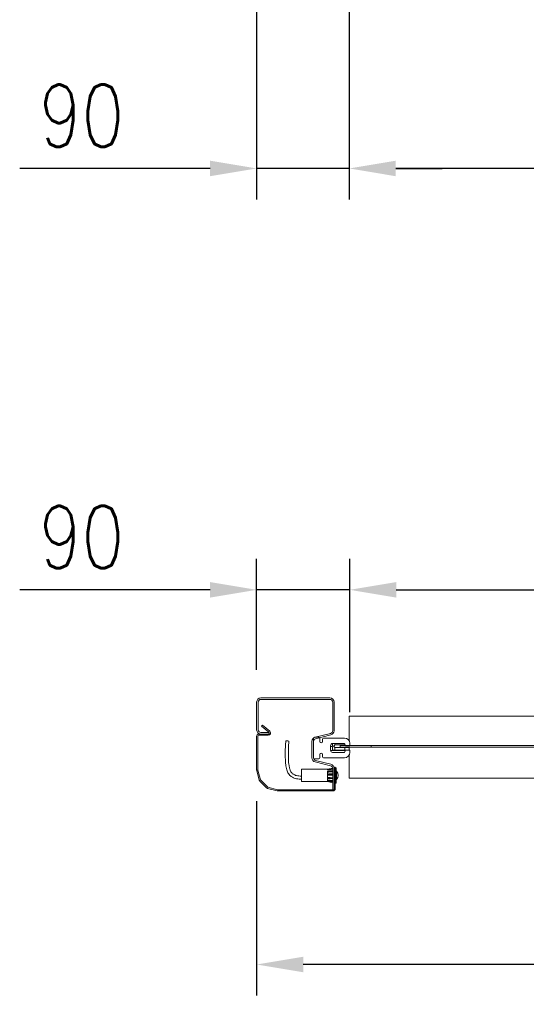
# Model space of a CAD drawing. Header units: millimetres. Extents: x 1545 to 17790, y 764 to 5765.
# Tile 2 of 5: x 2570 to 3060, y 1651 to 2603. Entities that reach past the tile are written whole.
import ezdxf

# ---------------------------------------------------------------- set-up
doc = ezdxf.new("R2010")
doc.units = ezdxf.units.MM
doc.header["$LTSCALE"] = 50
doc.header["$PDSIZE"] = -1
doc.styles.add('NYIP', font='romans.shx', dxfattribs={"width": 0.8})
doc.dimstyles.new('STANDARD35', dxfattribs={"dimscale": 35, "dimtxt": 2, "dimasz": 1.5, "dimexe": 1, "dimexo": 1, "dimgap": 0.7, "dimtad": 1, "dimdec": 0, "dimdsep": 46, "dimtxsty": 'NYIP', "dimcen": 0, "dimclrd": 1, "dimclre": 1, "dimclrt": 2, "dimadec": 0, "dimazin": 0, "dimtfac": 1, "dimtdec": 0, "dimtix": 1, "dimtmove": 0, "dimatfit": 3, "dimfxl": 0, "dimtvp": 1, "dimtolj": 1, "dimtzin": 0, "dimarcsym": 0})

# ---------------------------------------------------------------- blocks, each defined once
blk = doc.blocks.new('*D26')
at = {"color": 1, "lineweight": -2, "transparency": 16777216}
for p, q in [((2888.97, 1933.68), (2888.97, 2081.98)), ((4909.97, 1933.68), (4909.97, 2081.98)), ((2933.97, 2051.98), (4864.97, 2051.98))]:
    blk.add_line(p, q, dxfattribs=at)
at = {"color": 1, "transparency": 16777216}
for points in [[(2933.97, 2059.48), (2933.97, 2044.48), (2888.97, 2051.98)], [(4864.97, 2059.48), (4864.97, 2044.48), (4909.97, 2051.98)]]:
    blk.add_solid(points, dxfattribs=at)
at = {"layer": 'Defpoints', "color": 0, "transparency": 16777216}
for p in [(4909.97, 2051.98), (2888.97, 1903.68), (4909.97, 1903.68)]:
    blk.add_point(p, dxfattribs=at)
at = {"color": 2, "lineweight": 5, "transparency": 16777216, "insert": (3899.47, 2112.98), "char_height": 60, "attachment_point": 5, "style": 'NYIP'}
blk.add_mtext('\\A1;Clear opening width', dxfattribs=at)
blk = doc.blocks.new('*D28')
at = {"color": 1, "lineweight": -2, "transparency": 16777216}
for p, q in [((2798.97, 1974.81), (2798.97, 2081.98)), ((2888.97, 1933.68), (2888.97, 2081.98)), ((2753.97, 2051.98), (2569.83, 2051.98)), ((2888.97, 2051.98), (2798.97, 2051.98)), ((2933.97, 2051.98), (2978.97, 2051.98))]:
    blk.add_line(p, q, dxfattribs=at)
at = {"color": 1, "transparency": 16777216}
for points in [[(2753.97, 2059.48), (2753.97, 2044.48), (2798.97, 2051.98)], [(2933.97, 2059.48), (2933.97, 2044.48), (2888.97, 2051.98)]]:
    blk.add_solid(points, dxfattribs=at)
at = {"layer": 'Defpoints', "color": 0, "transparency": 16777216}
for p in [(2798.97, 2051.98), (2798.97, 1944.81), (2888.97, 1903.68)]:
    blk.add_point(p, dxfattribs=at)
at = {"color": 2, "lineweight": 5, "transparency": 16777216, "insert": (2629.69, 2102.98), "char_height": 60, "attachment_point": 5, "style": 'NYIP'}
blk.add_mtext('\\A1;90', dxfattribs=at)
blk = doc.blocks.new('*D29')
at = {"color": 1, "lineweight": -2, "transparency": 16777216}
for p, q in [((2798.97, 1847.9), (2798.97, 1659.93)), ((4999.97, 1847.9), (4999.97, 1659.93)), ((4954.97, 1689.93), (2843.97, 1689.93))]:
    blk.add_line(p, q, dxfattribs=at)
at = {"color": 1, "transparency": 16777216}
for points in [[(2843.97, 1697.43), (2843.97, 1682.43), (2798.97, 1689.93)], [(4954.97, 1697.43), (4954.97, 1682.43), (4999.97, 1689.93)]]:
    blk.add_solid(points, dxfattribs=at)
at = {"layer": 'Defpoints', "color": 0, "transparency": 16777216}
for p in [(2798.97, 1877.9), (4999.97, 1877.9), (2798.97, 1689.93)]:
    blk.add_point(p, dxfattribs=at)
at = {"color": 2, "lineweight": 5, "transparency": 16777216, "insert": (3899.47, 1740.93), "char_height": 60, "attachment_point": 5, "style": 'NYIP'}
blk.add_mtext('\\A1;Max width', dxfattribs=at)
blk = doc.blocks.new('*D31')
at = {"color": 1, "lineweight": -2, "transparency": 16777216}
for p, q in [((2888.47, 2622.91), (2888.47, 2429.15)), ((4909.47, 2622.91), (4909.47, 2429.15)), ((4864.47, 2459.15), (2933.47, 2459.15))]:
    blk.add_line(p, q, dxfattribs=at)
at = {"color": 1, "transparency": 16777216}
for points in [[(2933.47, 2466.65), (2933.47, 2451.65), (2888.47, 2459.15)], [(4864.47, 2466.65), (4864.47, 2451.65), (4909.47, 2459.15)]]:
    blk.add_solid(points, dxfattribs=at)
at = {"layer": 'Defpoints', "color": 0, "transparency": 16777216}
for p in [(2888.47, 2652.91), (4909.47, 2652.91), (2888.47, 2459.15)]:
    blk.add_point(p, dxfattribs=at)
at = {"color": 2, "lineweight": 5, "transparency": 16777216, "insert": (3898.97, 2520.15), "char_height": 60, "attachment_point": 5, "style": 'NYIP'}
blk.add_mtext('\\A1;Clear opening width', dxfattribs=at)
blk = doc.blocks.new('*D33')
at = {"color": 1, "lineweight": -2, "transparency": 16777216}
for p, q in [((2798.97, 2622.91), (2798.97, 2429.15)), ((2888.47, 2622.91), (2888.47, 2429.15)), ((2753.97, 2459.15), (2569.83, 2459.15)), ((2888.47, 2459.15), (2798.97, 2459.15)), ((2933.47, 2459.15), (2978.47, 2459.15))]:
    blk.add_line(p, q, dxfattribs=at)
at = {"color": 1, "transparency": 16777216}
for points in [[(2753.97, 2466.65), (2753.97, 2451.65), (2798.97, 2459.15)], [(2933.47, 2466.65), (2933.47, 2451.65), (2888.47, 2459.15)]]:
    blk.add_solid(points, dxfattribs=at)
at = {"layer": 'Defpoints', "color": 0, "transparency": 16777216}
for p in [(2798.97, 2652.91), (2888.47, 2652.91), (2798.97, 2459.15)]:
    blk.add_point(p, dxfattribs=at)
at = {"color": 2, "lineweight": 5, "transparency": 16777216, "insert": (2629.69, 2510.15), "char_height": 60, "attachment_point": 5, "style": 'NYIP'}
blk.add_mtext('\\A1;90', dxfattribs=at)

msp = doc.modelspace()

# ---------------------------------------------------------------- linework, layer by layer
at = {"lineweight": 5}
for p, q in [((2798.97, 1916.78), (2798.97, 1943.44)), ((2800.47, 1916.78), (2800.47, 1943.44)), ((2803.14, 1947.61), (2869.8, 1947.61)), ((2803.14, 1946.11), (2869.8, 1946.11)), ((2872.47, 1943.44), (2872.47, 1915.87)), ((2873.97, 1943.44), (2873.97, 1915.87)), ((4906.57, 1930.01), (2888.57, 1930.01)), ((2888.57, 1930.01), (2888.57, 1905.64)), ((2810.23, 1912.61), (2801.17, 1912.61)), ((2810.97, 1914.11), (2803.14, 1914.11)), ((2810.97, 1912.61), (2803.14, 1912.61)), ((2804.55, 1921.24), (2803.78, 1920.32)), ((2803.78, 1920.32), (2810.87, 1914.37)), ((2804.55, 1921.24), (2811.64, 1915.29)), ((2810.97, 1912.61), (2810.97, 1914.11)), ((2870.45, 1913.28), (2855.64, 1909.58)), ((2798.97, 1910.41), (2798.97, 1877.9)), ((2800.17, 1910.41), (2800.17, 1877.9)), ((2810.23, 1911.41), (2801.17, 1911.41)), ((2852.47, 1905.54), (2852.47, 1889.68)), ((2853.97, 1889.68), (2853.97, 1908.68)), ((2853.97, 1905.54), (2853.97, 1889.68)), ((2854.97, 1909.68), (2858.97, 1909.68)), ((2870.81, 1911.82), (2856, 1908.13)), ((2859.97, 1908.68), (2859.97, 1905.53)), ((2862.67, 1905.53), (2862.67, 1907.68)), ((2863.67, 1908.68), (2883.97, 1908.68)), ((2883.87, 1903.53), (2872.37, 1903.53)), ((2874.57, 1902.06), (2874.57, 1903.53)), ((2884.87, 1901.18), (2883.87, 1903.53)), ((2884.07, 1903.06), (2884.07, 1902.06)), ((2888.97, 1903.68), (2888.97, 1901.18)), ((2870.37, 1901.53), (2870.37, 1896.83)), ((2872.09, 1900.76), (2873.82, 1900.76)), ((2872.37, 1894.83), (2883.87, 1894.83)), ((2872.41, 1897.03), (2874.57, 1897.03)), ((2872.41, 1897.03), (2872.41, 1897.03)), ((2874.57, 1896.76), (2872.71, 1896.76)), ((2884.07, 1902.06), (2874.57, 1902.06)), ((2874.57, 1899.46), (2884.07, 1899.46)), ((2874.57, 1897.03), (2874.57, 1899.46)), ((2874.57, 1897.03), (2884.07, 1897.03)), ((2874.57, 1896.76), (2874.57, 1897.03)), ((2883.77, 1896.76), (2874.57, 1896.76)), ((2884.07, 1901.51), (2879.57, 1901.51)), ((2879.57, 1900.01), (2879.57, 1901.51)), ((2909.57, 1901.51), (2879.57, 1901.51)), ((2879.57, 1900.01), (2884.07, 1900.01)), ((2909.57, 1900.01), (2879.57, 1900.01)), ((2883.87, 1894.83), (2884.87, 1897.18)), ((2884.06, 1896.98), (2884.8, 1897)), ((2884.07, 1902.06), (2884.07, 1901.51)), ((2884.51, 1902.04), (2884.07, 1902.04)), ((2884.07, 1900.01), (2884.07, 1899.46)), ((2888.57, 1899.48), (2884.07, 1899.48)), ((2884.07, 1899.46), (2884.07, 1897.06)), ((2888.97, 1901.18), (2884.87, 1901.18)), ((2884.87, 1897.18), (2888.97, 1897.18)), ((2888.57, 1900.01), (2888.57, 1899.48)), ((2888.57, 1899.48), (2888.57, 1897.18)), ((2888.97, 1897.18), (2888.97, 1894.68)), ((2909.57, 1901.51), (2909.57, 1900.01)), ((4889.57, 1901.51), (2909.57, 1901.51)), ((4889.57, 1900.01), (2909.57, 1900.01)), ((2858.97, 1888.68), (2854.97, 1888.68)), ((2855.64, 1885.63), (2870.45, 1881.94)), ((2856, 1887.09), (2870.81, 1883.4)), ((2859.97, 1892.83), (2859.97, 1889.68)), ((2862.67, 1890.68), (2862.67, 1892.83)), ((2883.97, 1889.68), (2863.67, 1889.68)), ((2888.57, 1892.72), (2888.57, 1870.01)), ((2799.05, 1877.33), (2801.5, 1868.18)), ((2800.21, 1877.64), (2802.66, 1868.49)), ((2867.47, 1878.61), (2842.47, 1878.61)), ((2842.47, 1866.61), (2842.47, 1878.61)), ((2872.46, 1879.61), (2867.47, 1878.61)), ((2872.47, 1879.34), (2867.47, 1878.34)), ((2867.47, 1878.34), (2867.47, 1878.61)), ((2867.47, 1877.91), (2867.47, 1878.34)), ((2872.47, 1877.91), (2867.47, 1877.91)), ((2872.47, 1876.69), (2867.47, 1876.69)), ((2867.47, 1875.79), (2867.47, 1876.69)), ((2868.65, 1875.88), (2867.47, 1875.88)), ((2867.47, 1873.94), (2867.47, 1875.79)), ((2870.33, 1877.91), (2872.47, 1878.34)), ((2872.47, 1879.35), (2872.47, 1858.61)), ((2873.77, 1859.81), (2873.77, 1880.61)), ((2874.97, 1880.61), (2873.77, 1880.61)), ((2873.97, 1879.35), (2873.97, 1858.61)), ((2874.97, 1859.81), (2874.97, 1880.61)), ((2875.97, 1880.11), (2874.97, 1880.11)), ((2875.97, 1880.11), (2875.97, 1865.68)), ((2876.27, 1876.61), (2875.97, 1876.61)), ((2876.27, 1876.61), (2876.27, 1868.91)), ((2802.07, 1867.19), (2808.56, 1860.7)), ((2802.92, 1868.04), (2809.41, 1861.55)), ((2842.47, 1866.61), (2867.47, 1866.61)), ((2867.47, 1872.82), (2867.47, 1873.94)), ((2872.47, 1872.82), (2867.47, 1872.96)), ((2867.47, 1870.84), (2867.47, 1872.82)), ((2867.47, 1872.82), (2872.47, 1872.69)), ((2872.47, 1870.71), (2867.47, 1870.84)), ((2867.47, 1869.8), (2867.47, 1870.84)), ((2872.47, 1869.8), (2867.47, 1870.42)), ((2867.47, 1868.21), (2867.47, 1869.8)), ((2867.47, 1869.8), (2872.47, 1869.18)), ((2867.47, 1867.52), (2867.47, 1868.21)), ((2872.47, 1867.59), (2867.47, 1868.21)), ((2872.47, 1867.52), (2867.47, 1867.52)), ((2872.47, 1866.76), (2867.47, 1866.76)), ((2867.47, 1866.61), (2867.47, 1866.76)), ((2867.47, 1866.61), (2872.47, 1865.61)), ((2867.47, 1866.61), (2867.47, 1866.61)), ((2867.47, 1866.61), (2872.47, 1865.61)), ((2872.47, 1866.61), (2871.75, 1866.76)), ((2874.97, 1865.11), (2875.97, 1865.11)), ((2875.97, 1868.61), (2876.27, 1868.61)), ((2875.97, 1865.68), (2875.97, 1865.11)), ((2876.27, 1868.91), (2876.27, 1868.61)), ((4906.57, 1870.01), (2888.57, 1870.01)), ((2809.54, 1860.14), (2818.69, 1857.68)), ((2809.85, 1861.29), (2819.01, 1858.84)), ((2819.26, 1858.81), (2872.77, 1858.81)), ((2819.26, 1857.61), (2872.77, 1857.61)), ((2872.47, 1858.61), (2873.97, 1858.61))]:
    msp.add_line(p, q, dxfattribs=at)
at = {"lineweight": 5, "flags": 128}
msp.add_lwpolyline([(2830.12, 1905.46), (2830.12, 1905.48), (2830.01, 1905.7), (2829.68, 1905.89), (2829.2, 1906.03), (2828.62, 1906.08), (2828.05, 1906.05), (2827.56, 1905.93), (2827.24, 1905.75), (2827.12, 1905.55)], dxfattribs=at)
at = {"lineweight": 5}
for centre, radius, start, end in [((2803.14, 1943.44), 4.17, 90, 180), ((2803.14, 1943.44), 2.67, 90, 180), ((2869.8, 1943.44), 4.17, 0, 90), ((2869.8, 1943.44), 2.67, 0, 90), ((2803.14, 1916.78), 4.17, 180, 270), ((2801.17, 1910.41), 2.2, 90, 180), ((2803.14, 1916.78), 2.67, 180, 270), ((2810.23, 1913.61), 2.2, 270, 50), ((2810.23, 1913.61), 1, 270, 50), ((2869.8, 1915.87), 2.67, 284, 0), ((2869.8, 1915.87), 4.17, 284, 0), ((2801.17, 1910.41), 1, 90, 180), ((2856.64, 1905.54), 4.17, 104, 180), ((2854.97, 1908.68), 1, 90, 180), ((2856.64, 1905.54), 2.67, 104, 180), ((2858.97, 1908.68), 1, 0, 90), ((2861.32, 1905.53), 1.35, 180, 0), ((2863.67, 1907.68), 1, 90, 180), ((2872.37, 1901.53), 2, 90, 180), ((2883.97, 1903.68), 5, 0, 90), ((2861.32, 1892.83), 1.35, 0, 180), ((2872.37, 1896.83), 2, 180, 270), ((2872.71, 1897.06), 0.3, 184.84478, 270), ((2872.71, 1897.06), 0.299, 184.86077, 269.86511), ((2883.77, 1897.06), 0.3, 270, 355), ((2883.97, 1894.68), 5, 270, 0), ((2883.77, 1897.06), 0.3, 355, 0), ((2856.64, 1889.68), 4.17, 180, 256), ((2854.97, 1889.68), 1, 180, 270), ((2856.64, 1889.68), 2.67, 180, 256), ((2858.97, 1889.68), 1, 270, 0), ((2863.67, 1890.68), 1, 180, 270), ((2801.17, 1877.9), 2.2, 180, 195), ((2801.17, 1877.9), 1, 180, 195), ((2869.8, 1879.35), 2.67, 0, 76), ((2869.8, 1879.35), 4.17, 0, 76), ((2871.69, 1872.61), 6.08, 318.88791, 41.11209), ((2803.63, 1868.75), 2.2, 195, 225), ((2803.63, 1868.75), 1, 195, 225), ((2810.11, 1862.26), 2.2, 225, 255), ((2810.11, 1862.26), 1, 225, 255), ((2819.26, 1859.81), 2.2, 255, 270), ((2819.26, 1859.81), 1, 255, 270), ((2872.77, 1859.81), 1, 270, 0), ((2872.77, 1859.81), 2.2, 270, 0)]:
    msp.add_arc(centre, radius, start, end, dxfattribs=at)
for points, knots in [([(2827.12, 1905.55), (2827, 1904.14), (2826.77, 1901.62), (2826.65, 1898.31), (2826.65, 1895.75), (2826.66, 1893.61), (2826.68, 1890.87), (2826.67, 1887.4), (2826.93, 1883.75), (2827.46, 1880.65), (2828.01, 1878.29), (2828.73, 1876.2), (2829.63, 1874.26), (2831.14, 1872.29), (2833.33, 1871.06), (2835.39, 1869.84), (2837.59, 1869.31), (2839.99, 1869.12), (2841.65, 1869.03), (2842.47, 1868.98)], [0, 0, 0, 0, 0.094448, 0.167677, 0.219991, 0.264784, 0.310535, 0.402237, 0.495689, 0.552583, 0.609525, 0.655768, 0.696665, 0.747865, 0.811842, 0.851325, 0.897856, 0.949154, 1, 1, 1, 1]), ([(2842.47, 1871.98), (2841.56, 1872.04), (2839.91, 1872.15), (2837.63, 1872.28), (2835.85, 1872.98), (2834.51, 1873.85), (2833.36, 1874.56), (2832.35, 1875.47), (2831.64, 1876.99), (2830.87, 1879.22), (2830.2, 1882), (2829.76, 1885.63), (2829.67, 1889.81), (2829.66, 1893.6), (2829.63, 1896.54), (2829.65, 1898.91), (2829.79, 1901.94), (2830, 1904.2), (2830.12, 1905.46)], [0, 0, 0, 0, 0.062593, 0.1122041, 0.1541351, 0.1926178, 0.2239284, 0.2487089, 0.2885297, 0.346204, 0.4242606, 0.4980209, 0.6162176, 0.7326233, 0.7768043, 0.8327163, 0.9070891, 1, 1, 1, 1]), ([(2872.33, 1903.52), (2872.32, 1903.42), (2872.3, 1903.16), (2872.22, 1902.24), (2872.15, 1901.43), (2872.09, 1900.76)], [0, 0, 0, 0, 0.113623, 0.275776, 1, 1, 1, 1]), ([(2872.1, 1900.67), (2871.58, 1900.66), (2871.01, 1900.64), (2870.43, 1900.61), (2870.37, 1900.6)], [0, 0, 0, 0, 0.896708, 1, 1, 1, 1]), ([(2870.42, 1896.59), (2871.03, 1896.62), (2872.49, 1896.7), (2873.94, 1896.74), (2874.79, 1896.76)], [0, 0, 0, 0, 0.417495, 1, 1, 1, 1]), ([(2872.09, 1900.76), (2872.15, 1900.09), (2872.22, 1899.27), (2872.33, 1898.03), (2872.38, 1897.46), (2872.41, 1897.03)], [0, 0, 0, 0, 0.537136, 0.657406, 1, 1, 1, 1]), ([(2874.57, 1902.06), (2874.57, 1902.06), (2874.55, 1902.06), (2874.49, 1902.05), (2874.34, 1901.96), (2874.16, 1901.69), (2873.98, 1901.26), (2873.88, 1900.93), (2873.83, 1900.76)], [0, 0, 0, 0, 0.004015, 0.051583, 0.114062, 0.32314, 0.660232, 1, 1, 1, 1]), ([(2873.83, 1900.76), (2873.88, 1900.6), (2873.98, 1900.27), (2874.15, 1899.86), (2874.32, 1899.59), (2874.45, 1899.49), (2874.52, 1899.46), (2874.56, 1899.46), (2874.57, 1899.46)], [0, 0, 0, 0, 0.308627, 0.672182, 0.854782, 0.916054, 0.977952, 1, 1, 1, 1]), ([(2867.47, 1875.79), (2867.78, 1875.82), (2869.45, 1875.94), (2871.12, 1876.07), (2872.47, 1876.18)], [0, 0, 0, 0, 0.185635, 1, 1, 1, 1]), ([(2872.47, 1874.33), (2871.12, 1874.22), (2869.45, 1874.1), (2867.78, 1873.97), (2867.47, 1873.94)], [0, 0, 0, 0, 0.814222, 1, 1, 1, 1]), ([(2867.47, 1873.55), (2867.82, 1873.58), (2869.48, 1873.71), (2871.15, 1873.84), (2872.47, 1873.94)], [0, 0, 0, 0, 0.2057819, 1, 1, 1, 1])]:
    msp.add_open_spline(points, degree=3, knots=knots, dxfattribs=at)

# ---------------------------------------------------------------- dimensions: what is measured, and where the dimension line sits
at = {"color": 1, "lineweight": 5}
dim = msp.add_linear_dim(base=(2888.47, 2459.15), p1=(4909.47, 2652.91), p2=(2888.47, 2652.91), angle=180, text='Clear opening width', dimstyle='STANDARD35', override={"dimscale": 30}, dxfattribs=at)
dim.commit()
dim.dimension.update_dxf_attribs({"geometry": '*D31', "text_midpoint": (3898.97, 2520.15)})
dim = msp.add_linear_dim(base=(2798.974405, 2459.146101), p1=(2888.474407, 2652.911309), p2=(2798.974405, 2652.911429), angle=180, dimstyle='STANDARD35', override={"dimscale": 30}, dxfattribs=at)
dim.commit()
dim.dimension.update_dxf_attribs({"geometry": '*D33', "text_midpoint": (2629.688691, 2459.146101), "dimtype": 160})
for base, p1, p2, text, picture, middle in [((4909.97, 2051.98), (2888.97, 1903.68), (4909.97, 1903.68), 'Clear opening width', '*D26', (3899.47, 2112.98)), ((2798.97, 1689.93), (4999.97, 1877.9), (2798.97, 1877.9), 'Max width', '*D29', (3899.47, 1740.93))]:
    dim = msp.add_linear_dim(base=base, p1=p1, p2=p2, text=text, dimstyle='STANDARD35', override={"dimscale": 30}, dxfattribs=at)
    dim.commit()
    dim.dimension.update_dxf_attribs({"geometry": picture, "text_midpoint": middle})
dim = msp.add_linear_dim(base=(2798.97, 2051.98), p1=(2888.97, 1903.68), p2=(2798.97, 1944.81), dimstyle='STANDARD35', override={"dimscale": 30}, dxfattribs=at)
dim.commit()
dim.dimension.update_dxf_attribs({"geometry": '*D28', "text_midpoint": (2629.69, 2051.98), "dimtype": 160})

doc.saveas('drawing.dxf')
